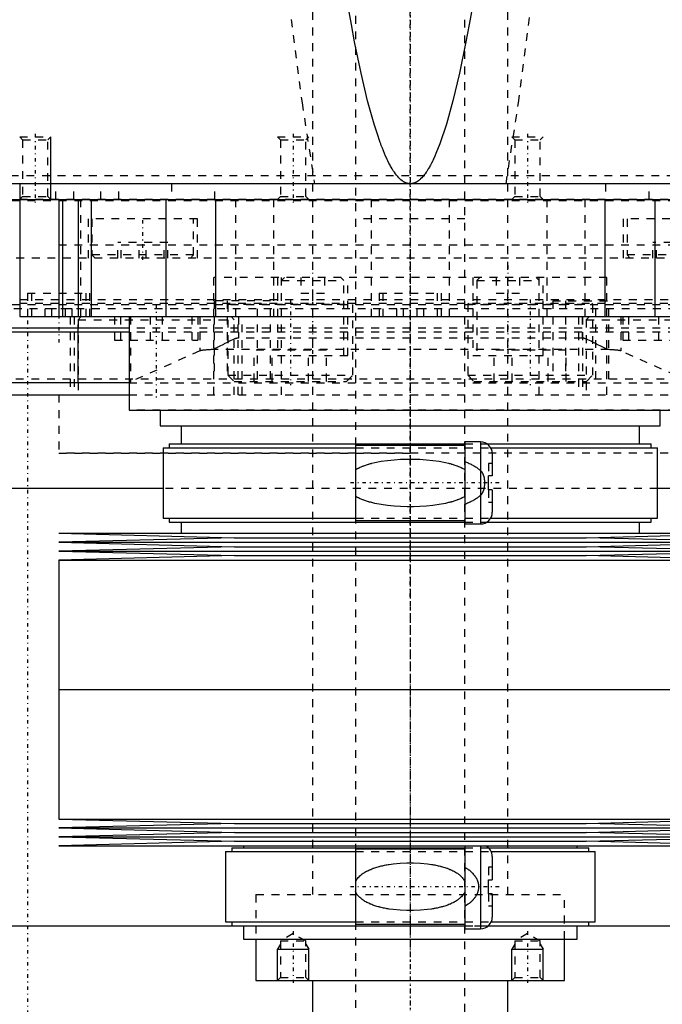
# Model space of a CAD drawing. Extents: x -120 to 120, y -136 to 719.
# Tile 3 of 13: x -50 to 32, y -71 to 56. Entities that reach past the tile are written whole.
import ezdxf

# ---------------------------------------------------------------- set-up
doc = ezdxf.new("R2010")
doc.units = 0
doc.linetypes.add('CENTER', pattern=[1.5, 0.45, -0.5, 0.05, -0.5])
doc.linetypes.add('DASHED', pattern=[2, 1, -1])
for name, color, linetype in [('AM_0', 7, 'CONTINUOUS'), ('AM_10', 7, 'CONTINUOUS'), ('AM_3', 7, 'DASHED'), ('AM_7', 7, 'CENTER')]:
    doc.layers.add(name, color=color, linetype=linetype)

msp = doc.modelspace()

# ---------------------------------------------------------------- linework, layer by layer
at = {"layer": 'AM_0', "color": 7, "linetype": 'CONTINUOUS'}
for p, q in [((79, 34.5), (-79, 34.5)), ((-50, 34.5), (-50, 17.5)), ((-78.5, 32.5), (78.5, 32.5)), ((-45, 32.5), (-45, 17.5)), ((-44.5, 32.5), (-44.5, 17.5)), ((-42.5, 32.5), (-42.5, 17.5)), ((-40.83, 32.5), (-40.83, 17.5)), ((-31.31, 32.5), (-31.31, 17.5)), ((-24.92, 32.5), (-24.92, 17.5)), ((24.92, 32.5), (24.92, 17.5)), ((31.31, 32.5), (31.31, 17.5)), ((-50, 17.5), (50, 17.5)), ((-36, 17.5), (-36, 5.5)), ((-36, 16), (-60, 16)), ((-36, 15.5), (-60, 15.5)), ((-42.5, 9), (-42.5, 15.5)), ((-36, 9), (-52.5, 9)), ((-68.3, 7.5), (-36, 7.5)), ((-36, 5.5), (36, 5.5)), ((-32, 5.5), (-32, 3.5)), ((32, 3.5), (32, 5.5)), ((-32, 3.5), (32, 3.5)), ((-29.35, 3.5), (-29.35, 1.2)), ((29.35, 1.2), (29.35, 3.5)), ((9, 1.45), (7, 1.45)), ((7, 1.45), (7, -9.05)), ((9, 1.45), (9, -9.05)), ((-31.65, 0.7), (-31.65, -8.3)), ((-31.65, 0.7), (-7, 0.7)), ((-30.85, 1.2), (-30.85, 0.7)), ((-30.85, 1.2), (7, 1.2)), ((7, 1), (-7, 1)), ((-7, 1), (-7, -8.6)), ((9.83, 1.2), (30.85, 1.2)), ((10.3, 0.7), (31.65, 0.7)), ((30.85, 0.7), (30.85, 1.2)), ((31.65, -8.3), (31.65, 0.7)), ((10.5, -0.05), (10.5, -2.9)), ((10, -4.7), (10, -2.9)), ((10.5, -2.9), (10, -2.9)), ((-31.65, -4.5), (-65.59, -4.5)), ((10.5, -4.7), (10, -4.7)), ((10.5, -4.7), (10.5, -7.55)), ((65.59, -4.5), (31.65, -4.5)), ((-31.65, -8.3), (-7, -8.3)), ((-30.85, -8.3), (-30.85, -8.8)), ((-30.85, -8.8), (7, -8.8)), ((-29.35, -8.8), (-29.35, -10.25)), ((-7, -8.6), (7, -8.6)), ((9.83, -8.8), (30.85, -8.8)), ((10.3, -8.3), (31.65, -8.3)), ((29.35, -10.25), (29.35, -8.8)), ((30.85, -8.8), (30.85, -8.3)), ((7, -9.05), (9, -9.05)), ((-45, -10.25), (-22.5, -10.82)), ((-45, -10.25), (45, -10.25)), ((-22.5, -10.82), (-45, -11.39)), ((-22.5, -10.82), (22.5, -10.82)), ((22.5, -10.82), (45, -10.25)), ((45, -11.39), (22.5, -10.82)), ((-45, -11.39), (-22.5, -11.96)), ((-45, -11.39), (45, -11.39)), ((-22.5, -11.96), (-45, -12.53)), ((-45, -12.53), (-22.5, -13.1)), ((-45, -12.53), (45, -12.53)), ((-22.5, -11.96), (22.5, -11.96)), ((22.5, -11.96), (45, -11.39)), ((45, -12.53), (22.5, -11.96)), ((22.5, -13.1), (45, -12.53)), ((-22.5, -13.1), (-45, -13.67)), ((-45, -13.67), (-45, -30.25)), ((-45, -13.67), (45, -13.67)), ((-22.5, -13.1), (22.5, -13.1)), ((45, -13.67), (22.5, -13.1)), ((-45, -30.25), (45, -30.25)), ((-45, -30.25), (-45, -46.83)), ((-45, -30.25), (0, -30.25)), ((-45, -46.83), (-22.5, -47.4)), ((-45, -46.83), (45, -46.83)), ((-22.5, -47.4), (-45, -47.97)), ((-22.5, -47.4), (22.5, -47.4)), ((22.5, -47.4), (45, -46.83)), ((45, -47.97), (22.5, -47.4)), ((-45, -47.97), (-22.5, -48.54)), ((-45, -47.97), (45, -47.97)), ((-22.5, -48.54), (-45, -49.11)), ((-45, -49.11), (-22.5, -49.68)), ((-45, -49.11), (45, -49.11)), ((-22.5, -48.54), (22.5, -48.54)), ((22.5, -48.54), (45, -47.97)), ((45, -49.11), (22.5, -48.54)), ((22.5, -49.68), (45, -49.11)), ((-22.5, -49.68), (-45, -50.25)), ((-45, -50.25), (45, -50.25)), ((-22.5, -49.68), (22.5, -49.68)), ((-21.35, -50.25), (-21.35, -50.5)), ((7, -50.25), (7, -60.88)), ((9, -50.25), (9, -60.88)), ((21.35, -50.5), (21.35, -50.25)), ((45, -50.25), (22.5, -49.68)), ((-23.65, -51), (-23.65, -60)), ((-23.65, -51), (-7, -51)), ((-22.85, -50.5), (-22.85, -51)), ((-22.85, -50.5), (7, -50.5)), ((7, -50.7), (-7, -50.7)), ((-7, -50.7), (-7, -60.3)), ((9.99, -50.5), (22.85, -50.5)), ((10.36, -51), (23.65, -51)), ((10.5, -51.62), (10.5, -54.6)), ((22.85, -51), (22.85, -50.5)), ((23.65, -60), (23.65, -51)), ((10, -56.4), (10, -54.6)), ((10, -54.6), (10.5, -54.6)), ((10.5, -56.4), (10, -56.4)), ((10.5, -56.4), (10.5, -59.38)), ((-62.39, -60.5), (-9.77, -60.5)), ((-23.65, -60), (-7, -60)), ((-22.85, -60), (-22.85, -60.5)), ((-22.85, -60.5), (7.01, -60.5)), ((-21.35, -60.5), (-21.35, -62.2)), ((-7, -60.3), (7, -60.3)), ((9.99, -60.5), (22.85, -60.5)), ((10.36, -60), (23.65, -60)), ((21.35, -62.2), (21.35, -60.5)), ((22.85, -60.5), (22.85, -60)), ((22.85, -60.5), (62.39, -60.5)), ((7, -60.88), (9, -60.88)), ((-21.35, -62.2), (21.35, -62.2)), ((-19.75, -62.2), (-19.75, -67.5)), ((19.75, -67.5), (19.75, -62.2)), ((-19.75, -67.5), (19.75, -67.5)), ((-12.5, -67.5), (-12.5, -80.5)), ((12.5, -97.5), (12.5, -67.5))]:
    msp.add_line(p, q, dxfattribs=at)
for points in [[(0, 34.5, 0), (-0.01, 34.5, 0), (-0.04, 34.5, 0), (-0.06, 34.5, 0), (-0.07, 34.5, 0), (-0.08, 34.5, 0), (-0.11, 34.5, 0), (-0.13, 34.51, 0), (-0.15, 34.51, 0), (-0.18, 34.51, 0), (-0.2, 34.51, 0), (-0.21, 34.52, 0), (-0.22, 34.52, 0), (-0.25, 34.52, 0), (-0.27, 34.53, 0), (-0.29, 34.53, 0), (-0.32, 34.54, 0), (-0.34, 34.54, 0), (-0.35, 34.54, 0), (-0.36, 34.55, 0), (-0.39, 34.55, 0), (-0.41, 34.56, 0), (-0.42, 34.56, 0), (-0.43, 34.57, 0), (-0.46, 34.57, 0), (-0.48, 34.58, 0), (-0.49, 34.59, 0), (-0.5, 34.59, 0), (-0.53, 34.6, 0), (-0.55, 34.61, 0), (-0.57, 34.62, 0), (-0.6, 34.63, 0), (-0.62, 34.64, 0), (-0.63, 34.64, 0), (-0.64, 34.65, 0), (-0.67, 34.66, 0), (-0.69, 34.67, 0), (-0.71, 34.68, 0), (-0.74, 34.69, 0), (-0.76, 34.71, 0), (-0.77, 34.71, 0), (-0.78, 34.72, 0), (-0.81, 34.73, 0), (-0.83, 34.74, 0), (-0.85, 34.76, 0), (-0.88, 34.77, 0), (-0.9, 34.79, 0), (-0.91, 34.8, 0), (-0.92, 34.8, 0), (-0.95, 34.82, 0), (-0.97, 34.83, 0), (-1.05, 34.89, 0), (-1.19, 35.01, 0), (-1.26, 35.07, 0), (-1.33, 35.13, 0), (-1.47, 35.27, 0), (-1.61, 35.43, 0), (-1.75, 35.59, 0), (-1.89, 35.78, 0), (-2.03, 35.97, 0), (-2.1, 36.07, 0), (-2.17, 36.18, 0), (-2.31, 36.41, 0), (-2.45, 36.64, 0), (-2.52, 36.77, 0), (-2.59, 36.89, 0), (-2.73, 37.16, 0), (-2.87, 37.44, 0), (-2.94, 37.59, 0), (-3.01, 37.73, 0), (-3.15, 38.04, 0), (-3.29, 38.36, 0), (-3.43, 38.7, 0), (-3.57, 39.05, 0), (-3.71, 39.41, 0), (-3.78, 39.6, 0), (-3.85, 39.79, 0), (-3.99, 40.18, 0), (-4.13, 40.59, 0), (-4.62, 42.12, 0), (-5.46, 45.14, 0), (-6.29, 48.66, 0), (-7.13, 52.68, 0), (-7.54, 54.88, 0), (-7.96, 57.2, 0)], [(7.96, 57.2, 0), (7.54, 54.88, 0), (7.13, 52.68, 0), (6.29, 48.66, 0), (5.46, 45.14, 0), (4.62, 42.12, 0), (3.78, 39.6, 0), (3.29, 38.36, 0), (3.15, 38.04, 0), (3.01, 37.73, 0), (2.94, 37.59, 0), (2.87, 37.44, 0), (2.73, 37.16, 0), (2.59, 36.89, 0), (2.52, 36.77, 0), (2.45, 36.64, 0), (2.31, 36.41, 0), (2.17, 36.18, 0), (2.1, 36.07, 0), (2.03, 35.97, 0), (1.89, 35.78, 0), (1.75, 35.59, 0), (1.61, 35.43, 0), (1.47, 35.27, 0), (1.33, 35.13, 0), (1.26, 35.07, 0), (1.19, 35.01, 0), (1.05, 34.89, 0), (0.91, 34.8, 0), (0.83, 34.74, 0), (0.81, 34.73, 0), (0.78, 34.72, 0), (0.77, 34.71, 0), (0.76, 34.71, 0), (0.74, 34.69, 0), (0.71, 34.68, 0), (0.69, 34.67, 0), (0.67, 34.66, 0), (0.64, 34.65, 0), (0.63, 34.64, 0), (0.62, 34.64, 0), (0.6, 34.63, 0), (0.57, 34.62, 0), (0.55, 34.61, 0), (0.53, 34.6, 0), (0.5, 34.59, 0), (0.49, 34.59, 0), (0.48, 34.58, 0), (0.46, 34.57, 0), (0.43, 34.57, 0), (0.42, 34.56, 0), (0.41, 34.56, 0), (0.39, 34.55, 0), (0.36, 34.55, 0), (0.35, 34.54, 0), (0.34, 34.54, 0), (0.32, 34.54, 0), (0.29, 34.53, 0), (0.27, 34.53, 0), (0.25, 34.52, 0), (0.22, 34.52, 0), (0.21, 34.52, 0), (0.2, 34.51, 0), (0.18, 34.51, 0), (0.15, 34.51, 0), (0.13, 34.51, 0), (0.11, 34.5, 0), (0.08, 34.5, 0), (0.07, 34.5, 0), (0.06, 34.5, 0), (0.04, 34.5, 0), (0.01, 34.5, 0), (0, 34.5, 0)]]:
    msp.add_polyline3d(points, dxfattribs=at)
for centre, start, end in [((9, -0.05), 0, 90), ((9, -7.55), 270, 0), ((9, -51.62), 0, 66.4435), ((9, -59.38), 270, 0)]:
    msp.add_arc(centre, 1.5, start, end, dxfattribs=at)
at = {"layer": 'AM_10', "color": 7, "linetype": 'CONTINUOUS'}
for p, q in [((-46, 32.5), (-46, 40.5)), ((-16.62, -62.84), (-17, -63.5)), ((-13.38, -62.84), (-13, -63.5)), ((13.38, -62.84), (13, -63.5)), ((16.62, -62.84), (17, -63.5)), ((-17, -67.5), (-17, -63.5)), ((-17, -63.5), (-13, -63.5)), ((-13, -67.5), (-13, -63.5)), ((13, -67.5), (13, -63.5)), ((13, -63.5), (17, -63.5)), ((17, -67.5), (17, -63.5))]:
    msp.add_line(p, q, dxfattribs=at)
at = {"layer": 'AM_3', "color": 6, "linetype": 'DASHED'}
for p, q in [((-7, 680), (-7, -97.5)), ((7, -97.5), (7, 680)), ((-12.5, 664.5), (-12.5, -56.5)), ((12.5, -56.5), (12.5, 664.5)), ((-50, 40.5), (-49.62, 40.12)), ((-50, 40.5), (-46, 40.5)), ((-46.38, 40.12), (-46, 40.5)), ((-17, 40.5), (-16.62, 40.12)), ((-17, 40.5), (-13, 40.5)), ((-13.38, 40.12), (-13, 40.5)), ((13, 40.5), (13.38, 40.12)), ((13, 40.5), (17, 40.5)), ((16.62, 40.12), (17, 40.5)), ((-49.62, 40.12), (-49.62, 32.88)), ((-49.62, 40.12), (-46.38, 40.12)), ((-46.38, 32.88), (-46.38, 40.12)), ((-16.62, 40.12), (-16.62, 32.88)), ((-16.62, 40.12), (-13.38, 40.12)), ((-13.38, 32.88), (-13.38, 40.12)), ((13.38, 40.12), (13.38, 32.88)), ((13.38, 40.12), (16.62, 40.12)), ((16.62, 32.88), (16.62, 40.12)), ((77.86, 35.5), (-77.86, 35.5)), ((-45.38, 32.5), (-45.38, 34.5)), ((-43.08, 32.5), (-43.08, 34.5)), ((-39.62, 32.5), (-39.62, 34.5)), ((-37.31, 32.5), (-37.31, 34.5)), ((-30.58, 34.5), (-30.58, 32.5)), ((-25, 32.5), (-25, 34.5)), ((25, 34.5), (25, 32.5)), ((30.58, 32.5), (30.58, 34.5)), ((-49.62, 32.88), (-50, 32.5)), ((-49.62, 32.88), (-46.38, 32.88)), ((-46, 32.5), (-46.38, 32.88)), ((-16.62, 32.88), (-17, 32.5)), ((-16.62, 32.88), (-13.38, 32.88)), ((-13, 32.5), (-13.38, 32.88)), ((13.38, 32.88), (13, 32.5)), ((13.38, 32.88), (16.62, 32.88)), ((17, 32.5), (16.62, 32.88)), ((77, 32.5), (-60.01, 32.5)), ((60, 32.3), (-60, 32.3)), ((-42.23, 32.5), (-42.23, 17.5)), ((-22.36, 32.5), (-22.36, 17.5)), ((-17.5, 32.5), (-17.5, 17.5)), ((-5, 32.5), (-5, 17.5)), ((5, 32.5), (5, 17.5)), ((17.5, 32.5), (17.5, 17.5)), ((22.36, 32.5), (22.36, 17.5)), ((-41.25, 30), (-41.25, 25)), ((-27.25, 30), (-41.25, 30)), ((-40.75, 30), (-40.75, 25.4)), ((-27.75, 25.4), (-27.75, 30)), ((-27.25, 25), (-27.25, 30)), ((7, 30), (-7, 30)), ((27.25, 30), (27.25, 25)), ((41.25, 30), (27.25, 30)), ((27.75, 30), (27.75, 25.4)), ((-45, 26.7), (45, 26.7)), ((-45, 26.7), (0, 26.7)), ((-37.45, 25), (-37.45, 27)), ((-31.05, 27), (-37.45, 27)), ((-37, 25), (-37, 27)), ((-34.7, 25), (-34.7, 27)), ((-33.8, 25), (-33.8, 27)), ((-31.5, 25), (-31.5, 27)), ((-31.05, 25), (-31.05, 27)), ((37.45, 27), (31.05, 27)), ((31.05, 25), (31.05, 27)), ((31.5, 25), (31.5, 27)), ((-40.75, 25.4), (-40.35, 25)), ((-27.75, 25.4), (-40.75, 25.4)), ((-28.15, 25), (-27.75, 25.4)), ((27.75, 25.4), (28.15, 25)), ((40.75, 25.4), (27.75, 25.4)), ((78.56, 25), (-78.56, 25)), ((-25.16, 7.5), (-25.16, 22.5)), ((25.16, 22.5), (-25.16, 22.5)), ((-17, 22.5), (-17, 12.5)), ((-16.1, 22.5), (-16.5, 22.1)), ((-16.5, 7.5), (-16.5, 22.5)), ((-16.5, 22.1), (-8.5, 22.1)), ((-14, 22.5), (-14, 20.5)), ((-11, 22.5), (-11, 20.5)), ((-8.5, 22.1), (-8.9, 22.5)), ((-8.5, 12.5), (-8.5, 22.1)), ((-8, 12.5), (-8, 22.5)), ((8, 22.5), (8, 12.5)), ((8.9, 22.5), (8.5, 22.1)), ((8.5, 22.1), (8.5, 12.5)), ((8.5, 22.1), (16.5, 22.1)), ((11, 22.5), (11, 20.5)), ((14, 22.5), (14, 20.5)), ((16.5, 22.1), (16.1, 22.5)), ((16.5, 7.5), (16.5, 22.5)), ((17, 12.5), (17, 22.5)), ((25.16, 7.5), (25.16, 22.5)), ((-49, 20.5), (-49, 17.5)), ((-49, 20.5), (-41, 20.5)), ((-48.5, 20.5), (-48.5, 17.5)), ((-41.5, 17.5), (-41.5, 20.5)), ((-41, 17.5), (-41, 20.5)), ((-14, 20.5), (-11, 20.5)), ((-4, 20.5), (-4, 17.5)), ((-4, 20.5), (4, 20.5)), ((-3.5, 20.5), (-3.5, 17.5)), ((3.5, 17.5), (3.5, 20.5)), ((4, 17.5), (4, 20.5)), ((11, 20.5), (14, 20.5)), ((-60.04, 19.2), (60.04, 19.2)), ((60.01, 19), (-60.01, 19)), ((-60, 19.7), (60, 19.7)), ((-25.09, 19.5), (-25.09, 9.5)), ((-17.89, 19.5), (-25.09, 19.5)), ((-23.43, 19.5), (-23.43, 9.5)), ((-23.25, 19.2), (-23.35, 19.1)), ((-23.35, 19.1), (-23.35, 10)), ((-23.35, 19.1), (-7.35, 19.1)), ((-19.55, 9.5), (-19.55, 19.5)), ((-17.89, 9.5), (-17.89, 19.5)), ((-7.35, 19.1), (-7.45, 19.2)), ((-7.35, 10), (-7.35, 19.1)), ((7.45, 19.2), (7.35, 19.1)), ((7.35, 19.1), (7.35, 10)), ((7.35, 19.1), (23.35, 19.1)), ((18.23, 19.5), (18.23, 9.5)), ((18.23, 19.5), (25.44, 19.5)), ((19.89, 19.5), (19.89, 9.5)), ((23.35, 19.1), (23.25, 19.2)), ((23.35, 10), (23.35, 19.1)), ((23.77, 9.5), (23.77, 19.5)), ((25.44, 9.5), (25.44, 19.5)), ((-1.73, 18.5), (-60.07, 18.5)), ((-43.27, 18.5), (-46.73, 18.5)), ((-46.73, 17.5), (-46.73, 18.5)), ((-45.87, 17.5), (-45.87, 18.5)), ((-44.13, 17.5), (-44.13, 18.5)), ((-43.27, 17.5), (-43.27, 18.5)), ((1.73, 18.5), (-1.73, 18.5)), ((-1.73, 17.5), (-1.73, 18.5)), ((-0.87, 17.5), (-0.87, 18.5)), ((0.87, 17.5), (0.87, 18.5)), ((60.07, 18.5), (0.87, 18.5)), ((1.73, 17.5), (1.73, 18.5)), ((-43.53, 17.5), (-43.53, 7.5)), ((-43.03, 17.5), (-43.03, 7.5)), ((-42.13, 17.5), (-42.53, 17.1)), ((-42.53, 17.1), (-42.53, 7.5)), ((-42.53, 17.1), (-22.53, 17.1)), ((-42.5, 15.5), (-42.5, 17.5)), ((-37.86, 17.5), (-37.86, 14.5)), ((-37.11, 17.5), (-37.11, 14.5)), ((-35.82, 17.5), (-35.82, 9.14)), ((-33.28, 17.5), (-33.28, 14.5)), ((-31.77, 17.5), (-31.77, 14.5)), ((-27.95, 17.5), (-27.95, 14.5)), ((-27.19, 17.5), (-27.19, 14.5)), ((-26.96, 17.5), (-26.96, 13.1)), ((-22.53, 17.1), (-22.93, 17.5)), ((-22.53, 7.5), (-22.53, 17.1)), ((-22.03, 7.5), (-22.03, 17.5)), ((-22, 17.5), (-22, 14.74)), ((-21.53, 7.5), (-21.53, 17.5)), ((21.53, 17.5), (21.53, 7.5)), ((22, 17.5), (22, 14.74)), ((22.03, 17.5), (22.03, 7.5)), ((22.93, 17.5), (22.53, 17.1)), ((22.53, 17.1), (22.53, 7.5)), ((22.53, 17.1), (42.53, 17.1)), ((26.96, 17.5), (26.96, 13.1)), ((27.19, 17.5), (27.19, 14.5)), ((27.95, 17.5), (27.95, 14.5)), ((31.77, 17.5), (31.77, 14.5)), ((36, 16), (-36, 16)), ((36, 15.5), (-36, 15.5)), ((-37.86, 14.5), (-27.19, 14.5)), ((22, 14.74), (-22, 14.74)), ((27.19, 14.5), (37.86, 14.5)), ((-26.96, 13.1), (-35.82, 9.14)), ((25.41, 13.27), (-25.41, 13.27)), ((-19.97, 9.2), (-19.97, 13.2)), ((-10.73, 13.2), (-19.97, 13.2)), ((-17.66, 9.2), (-17.66, 13.2)), ((-13.04, 9.2), (-13.04, 13.2)), ((-10.73, 9.2), (-10.73, 13.2)), ((10.73, 9.2), (10.73, 13.2)), ((19.97, 13.2), (10.73, 13.2)), ((13.04, 9.2), (13.04, 13.2)), ((17.66, 9.2), (17.66, 13.2)), ((19.97, 9.2), (19.97, 13.2)), ((35.82, 9.14), (26.96, 13.1)), ((-17, 12.5), (-8, 12.5)), ((8, 12.5), (17, 12.5)), ((52.5, 9.5), (-52.5, 9.5)), ((-36, 9), (36, 9)), ((-23.35, 10), (-22.55, 9.2)), ((-23.35, 10), (-7.35, 10)), ((-22.55, 9.2), (-8.15, 9.2)), ((-8.15, 9.2), (-7.35, 10)), ((7.35, 10), (8.15, 9.2)), ((7.35, 10), (23.35, 10)), ((8.15, 9.2), (22.55, 9.2)), ((22.55, 9.2), (23.35, 10)), ((-45, 7.5), (-45, 0)), ((-45, 7.5), (-45, 0)), ((-36, 7.5), (36, 7.5)), ((36, 5.52), (-36, 5.52)), ((-45, 0), (0, 0)), ((45, 0), (-45, 0)), ((-7, 0.7), (10.3, 0.7)), ((7, 1.2), (9.83, 1.2)), ((10, -1.3), (10, -2.9)), ((10.5, -1.3), (10, -1.3)), ((31.65, -4.5), (-31.65, -4.5)), ((10, -4.7), (10, -6.3)), ((10.5, -6.3), (10, -6.3)), ((-7, -8.3), (10.3, -8.3)), ((7, -8.8), (9.83, -8.8)), ((-7, -51), (10.36, -51)), ((7, -50.5), (9.99, -50.5)), ((10, -53), (10, -54.6)), ((10.5, -53), (10, -53)), ((-19.75, -56.5), (19.75, -56.5)), ((-19.75, -56.5), (-19.75, -62.2)), ((-19.75, -56.5), (0, -56.5)), ((10, -56.4), (10, -58)), ((19.75, -62.2), (19.75, -56.5)), ((10.5, -58), (10, -58)), ((-9.77, -60.5), (22.85, -60.5)), ((-7, -60), (10.36, -60)), ((7.01, -60.5), (9.99, -60.5)), ((-15, -61.5), (-16.62, -62.44)), ((-13.38, -62.44), (-15, -61.5)), ((15, -61.5), (13.38, -62.44)), ((16.62, -62.44), (15, -61.5)), ((-16.62, -62.44), (-16.62, -67.12)), ((-16.62, -62.44), (-13.38, -62.44)), ((-13.38, -67.12), (-13.38, -62.44)), ((13.38, -62.44), (13.38, -67.12)), ((13.38, -62.44), (16.62, -62.44)), ((16.62, -67.12), (16.62, -62.44)), ((-16.62, -67.12), (-17, -67.5)), ((-16.62, -67.12), (-13.38, -67.12)), ((-13, -67.5), (-13.38, -67.12)), ((13.38, -67.12), (13, -67.5)), ((13.38, -67.12), (16.62, -67.12)), ((17, -67.5), (16.62, -67.12))]:
    msp.add_line(p, q, dxfattribs=at)
for points in [[(-21.74, 115.63, 0), (-20.18, 98.98, 0), (-17.03, 69.41, 0), (-13.86, 44.87, 0), (-12.26, 34.5, 0)], [(12.26, 34.5, 0), (13.86, 44.87, 0), (17.03, 69.41, 0), (20.18, 98.98, 0), (21.74, 115.63, 0)], [(-22, 14.74, 0), (-22.02, 14.74, 0), (-22.06, 14.73, 0), (-22.1, 14.73, 0), (-22.12, 14.73, 0), (-22.14, 14.73, 0), (-22.18, 14.72, 0), (-22.21, 14.72, 0), (-22.25, 14.71, 0), (-22.29, 14.7, 0), (-22.32, 14.69, 0), (-22.34, 14.69, 0), (-22.36, 14.68, 0), (-22.39, 14.67, 0), (-22.43, 14.66, 0), (-22.46, 14.65, 0), (-22.5, 14.64, 0), (-22.53, 14.62, 0), (-22.55, 14.62, 0), (-22.57, 14.61, 0), (-22.6, 14.6, 0), (-22.64, 14.58, 0), (-22.65, 14.58, 0), (-22.75, 14.53, 0), (-22.95, 14.44, 0), (-23.15, 14.34, 0), (-23.34, 14.24, 0), (-23.53, 14.14, 0), (-23.72, 14.04, 0), (-23.82, 13.99, 0), (-23.91, 13.94, 0), (-24.1, 13.84, 0), (-24.29, 13.75, 0), (-24.47, 13.66, 0), (-24.65, 13.57, 0), (-24.82, 13.49, 0), (-24.91, 13.46, 0), (-25, 13.42, 0), (-25.16, 13.36, 0), (-25.33, 13.3, 0), (-25.41, 13.27, 0)], [(25.41, 13.27, 0), (25.33, 13.3, 0), (25.16, 13.36, 0), (25, 13.42, 0), (24.91, 13.46, 0), (24.82, 13.49, 0), (24.65, 13.57, 0), (24.47, 13.66, 0), (24.29, 13.75, 0), (24.1, 13.84, 0), (23.91, 13.94, 0), (23.82, 13.99, 0), (23.72, 14.04, 0), (23.53, 14.14, 0), (23.34, 14.24, 0), (23.15, 14.34, 0), (22.95, 14.44, 0), (22.75, 14.53, 0), (22.65, 14.58, 0), (22.64, 14.58, 0), (22.6, 14.6, 0), (22.57, 14.61, 0), (22.55, 14.62, 0), (22.53, 14.62, 0), (22.5, 14.64, 0), (22.46, 14.65, 0), (22.43, 14.66, 0), (22.39, 14.67, 0), (22.36, 14.68, 0), (22.34, 14.69, 0), (22.32, 14.69, 0), (22.29, 14.7, 0), (22.25, 14.71, 0), (22.21, 14.72, 0), (22.18, 14.72, 0), (22.14, 14.73, 0), (22.12, 14.73, 0), (22.1, 14.73, 0), (22.06, 14.73, 0), (22.02, 14.74, 0), (22, 14.74, 0)], [(-25.41, 13.27, 0), (-25.48, 13.27, 0), (-25.61, 13.26, 0), (-25.74, 13.25, 0), (-25.81, 13.25, 0), (-25.87, 13.25, 0), (-25.99, 13.24, 0), (-26.1, 13.23, 0), (-26.2, 13.22, 0), (-26.3, 13.21, 0), (-26.4, 13.2, 0), (-26.44, 13.19, 0), (-26.49, 13.19, 0), (-26.57, 13.18, 0), (-26.64, 13.17, 0), (-26.71, 13.16, 0), (-26.77, 13.15, 0), (-26.82, 13.14, 0), (-26.85, 13.13, 0), (-26.87, 13.12, 0), (-26.91, 13.11, 0), (-26.94, 13.1, 0), (-26.96, 13.1, 0)], [(26.96, 13.1, 0), (26.94, 13.1, 0), (26.91, 13.11, 0), (26.87, 13.12, 0), (26.85, 13.13, 0), (26.82, 13.14, 0), (26.77, 13.15, 0), (26.71, 13.16, 0), (26.64, 13.17, 0), (26.57, 13.18, 0), (26.49, 13.19, 0), (26.44, 13.19, 0), (26.4, 13.2, 0), (26.3, 13.21, 0), (26.2, 13.22, 0), (26.1, 13.23, 0), (25.99, 13.24, 0), (25.87, 13.25, 0), (25.81, 13.25, 0), (25.74, 13.25, 0), (25.61, 13.26, 0), (25.48, 13.27, 0), (25.41, 13.27, 0)], [(-35.82, 9.14, 0), (-35.88, 9.12, 0), (-35.96, 9.06, 0), (-36, 9.01, 0), (-36, 8.99, 0)], [(-7, -2.09, 0), (-6.95, -2.06, 0), (-6.84, -2, 0), (-6.74, -1.94, 0), (-6.68, -1.91, 0), (-6.63, -1.89, 0), (-6.52, -1.83, 0), (-6.41, -1.78, 0), (-6.3, -1.73, 0), (-6.18, -1.69, 0), (-6.07, -1.64, 0), (-6.01, -1.62, 0), (-5.95, -1.6, 0), (-5.83, -1.55, 0), (-5.71, -1.51, 0), (-5.59, -1.47, 0), (-5.47, -1.43, 0), (-5.35, -1.4, 0), (-5.29, -1.38, 0), (-5.23, -1.36, 0), (-5.1, -1.33, 0), (-4.97, -1.29, 0), (-4.91, -1.28, 0), (-4.52, -1.18, 0), (-3.72, -1.03, 0), (-2.9, -0.91, 0), (-2.07, -0.83, 0), (-1.24, -0.77, 0), (-0.41, -0.75, 0), (0, -0.74, 0), (0.41, -0.75, 0), (1.24, -0.77, 0), (2.07, -0.83, 0), (2.9, -0.91, 0), (3.72, -1.03, 0), (4.52, -1.18, 0), (4.91, -1.28, 0), (4.97, -1.29, 0), (5.1, -1.33, 0), (5.23, -1.36, 0), (5.29, -1.38, 0), (5.35, -1.4, 0), (5.47, -1.43, 0), (5.59, -1.47, 0), (5.71, -1.51, 0), (5.83, -1.55, 0), (5.95, -1.6, 0), (6.01, -1.62, 0), (6.07, -1.64, 0), (6.18, -1.69, 0), (6.3, -1.73, 0), (6.41, -1.78, 0), (6.52, -1.83, 0), (6.63, -1.89, 0), (6.68, -1.91, 0), (6.74, -1.94, 0), (6.84, -2, 0), (6.95, -2.06, 0), (7, -2.09, 0)], [(7, -1.07, 0), (7.06, -1.09, 0), (7.18, -1.14, 0), (7.31, -1.19, 0), (7.37, -1.21, 0), (7.43, -1.24, 0), (7.55, -1.29, 0), (7.67, -1.35, 0), (7.78, -1.41, 0), (7.9, -1.46, 0), (8.02, -1.53, 0), (8.07, -1.56, 0), (8.13, -1.59, 0), (8.24, -1.65, 0), (8.35, -1.72, 0), (8.46, -1.79, 0), (8.56, -1.86, 0), (8.66, -1.94, 0), (8.71, -1.98, 0), (8.76, -2.02, 0), (8.86, -2.1, 0), (8.95, -2.18, 0), (9, -2.22, 0)], [(9, -2.22, 0), (9.01, -2.23, 0), (9.02, -2.24, 0), (9.04, -2.26, 0), (9.05, -2.27, 0), (9.06, -2.28, 0), (9.07, -2.29, 0), (9.09, -2.31, 0), (9.1, -2.33, 0), (9.12, -2.35, 0), (9.13, -2.37, 0), (9.14, -2.38, 0), (9.15, -2.39, 0), (9.16, -2.41, 0), (9.18, -2.44, 0), (9.19, -2.46, 0), (9.2, -2.48, 0), (9.22, -2.51, 0), (9.22, -2.52, 0), (9.23, -2.53, 0), (9.24, -2.56, 0), (9.26, -2.58, 0), (9.26, -2.59, 0), (9.27, -2.61, 0), (9.28, -2.63, 0), (9.29, -2.66, 0), (9.3, -2.67, 0), (9.3, -2.69, 0), (9.32, -2.71, 0), (9.33, -2.74, 0), (9.34, -2.77, 0), (9.35, -2.8, 0), (9.36, -2.83, 0), (9.36, -2.84, 0), (9.37, -2.86, 0), (9.38, -2.89, 0), (9.39, -2.92, 0), (9.4, -2.95, 0), (9.41, -2.98, 0), (9.41, -3.02, 0), (9.42, -3.03, 0), (9.42, -3.05, 0), (9.43, -3.08, 0), (9.44, -3.11, 0), (9.44, -3.15, 0), (9.45, -3.18, 0), (9.46, -3.21, 0), (9.46, -3.23, 0), (9.46, -3.25, 0), (9.47, -3.28, 0), (9.47, -3.31, 0), (9.49, -3.43, 0), (9.5, -3.64, 0), (9.51, -3.74, 0), (9.51, -3.84, 0), (9.5, -4.04, 0), (9.48, -4.25, 0), (9.46, -4.37, 0), (9.45, -4.4, 0), (9.45, -4.43, 0), (9.44, -4.45, 0), (9.44, -4.47, 0), (9.43, -4.5, 0), (9.43, -4.53, 0), (9.42, -4.56, 0), (9.41, -4.6, 0), (9.4, -4.63, 0), (9.4, -4.65, 0), (9.39, -4.66, 0), (9.38, -4.7, 0), (9.37, -4.73, 0), (9.36, -4.76, 0), (9.35, -4.79, 0), (9.34, -4.83, 0), (9.33, -4.84, 0), (9.33, -4.86, 0), (9.31, -4.89, 0), (9.3, -4.92, 0), (9.3, -4.93, 0), (9.29, -4.95, 0), (9.27, -4.98, 0), (9.26, -5.01, 0), (9.25, -5.03, 0), (9.25, -5.04, 0), (9.23, -5.07, 0), (9.22, -5.1, 0), (9.2, -5.12, 0), (9.18, -5.15, 0), (9.17, -5.18, 0), (9.16, -5.19, 0), (9.15, -5.2, 0), (9.13, -5.23, 0), (9.12, -5.25, 0), (9.1, -5.27, 0), (9.08, -5.29, 0), (9.06, -5.31, 0), (9.05, -5.32, 0), (9.05, -5.33, 0), (9.03, -5.35, 0), (9.01, -5.37, 0), (9, -5.38, 0)], [(7, -5.51, 0), (6.95, -5.54, 0), (6.84, -5.6, 0), (6.74, -5.66, 0), (6.68, -5.69, 0), (6.63, -5.71, 0), (6.52, -5.77, 0), (6.41, -5.82, 0), (6.3, -5.87, 0), (6.18, -5.91, 0), (6.07, -5.96, 0), (6.01, -5.98, 0), (5.95, -6, 0), (5.83, -6.05, 0), (5.71, -6.09, 0), (5.59, -6.13, 0), (5.47, -6.17, 0), (5.35, -6.2, 0), (5.29, -6.22, 0), (5.23, -6.24, 0), (5.1, -6.27, 0), (4.97, -6.31, 0), (4.91, -6.32, 0), (4.52, -6.42, 0), (3.72, -6.57, 0), (2.9, -6.69, 0), (2.07, -6.77, 0), (1.24, -6.83, 0), (0.41, -6.85, 0), (0, -6.86, 0), (-0.41, -6.85, 0), (-1.24, -6.83, 0), (-2.07, -6.77, 0), (-2.9, -6.69, 0), (-3.72, -6.57, 0), (-4.52, -6.42, 0), (-4.91, -6.32, 0), (-4.97, -6.31, 0), (-5.1, -6.27, 0), (-5.23, -6.24, 0), (-5.29, -6.22, 0), (-5.35, -6.2, 0), (-5.47, -6.17, 0), (-5.59, -6.13, 0), (-5.71, -6.09, 0), (-5.83, -6.05, 0), (-5.95, -6, 0), (-6.01, -5.98, 0), (-6.07, -5.96, 0), (-6.18, -5.91, 0), (-6.3, -5.87, 0), (-6.41, -5.82, 0), (-6.52, -5.77, 0), (-6.63, -5.71, 0), (-6.68, -5.69, 0), (-6.74, -5.66, 0), (-6.84, -5.6, 0), (-6.95, -5.54, 0), (-7, -5.51, 0)], [(9, -5.38, 0), (8.95, -5.42, 0), (8.86, -5.5, 0), (8.76, -5.58, 0), (8.71, -5.62, 0), (8.66, -5.66, 0), (8.56, -5.74, 0), (8.46, -5.81, 0), (8.35, -5.88, 0), (8.24, -5.95, 0), (8.13, -6.01, 0), (8.07, -6.04, 0), (8.02, -6.07, 0), (7.9, -6.14, 0), (7.78, -6.19, 0), (7.67, -6.25, 0), (7.55, -6.31, 0), (7.43, -6.36, 0), (7.37, -6.39, 0), (7.31, -6.41, 0), (7.18, -6.46, 0), (7.06, -6.51, 0), (7, -6.53, 0)], [(-7, -54.88, 0), (-7, -54.87, 0), (-6.99, -54.85, 0), (-6.98, -54.82, 0), (-6.97, -54.81, 0), (-6.96, -54.8, 0), (-6.95, -54.78, 0), (-6.94, -54.76, 0), (-6.93, -54.73, 0), (-6.92, -54.71, 0), (-6.91, -54.69, 0), (-6.9, -54.68, 0), (-6.9, -54.67, 0), (-6.88, -54.65, 0), (-6.87, -54.63, 0), (-6.82, -54.55, 0), (-6.78, -54.49, 0), (-6.74, -54.43, 0), (-6.65, -54.32, 0), (-6.55, -54.22, 0), (-6.45, -54.12, 0), (-6.35, -54.03, 0), (-6.25, -53.94, 0), (-6.19, -53.9, 0), (-6.14, -53.86, 0), (-6.03, -53.78, 0), (-5.91, -53.7, 0), (-5.8, -53.63, 0), (-5.68, -53.56, 0), (-5.56, -53.5, 0), (-5.5, -53.47, 0), (-5.44, -53.44, 0), (-5.32, -53.38, 0), (-5.19, -53.32, 0), (-5.13, -53.29, 0), (-5.06, -53.27, 0), (-4.94, -53.21, 0), (-4.81, -53.16, 0), (-4.74, -53.14, 0), (-4.67, -53.12, 0), (-4.54, -53.07, 0), (-4.41, -53.03, 0), (-4.27, -52.99, 0), (-4.13, -52.95, 0), (-3.99, -52.91, 0), (-3.92, -52.89, 0), (-3.85, -52.87, 0), (-3.71, -52.84, 0), (-3.57, -52.8, 0), (-3.43, -52.77, 0), (-3.28, -52.74, 0), (-3.14, -52.71, 0), (-3.07, -52.7, 0), (-2.99, -52.69, 0), (-2.85, -52.66, 0), (-2.7, -52.64, 0), (-2.19, -52.57, 0), (-1.3, -52.49, 0), (-0.43, -52.45, 0), (0, -52.44, 0), (0.43, -52.45, 0), (1.3, -52.49, 0), (2.19, -52.57, 0), (2.7, -52.64, 0), (2.85, -52.66, 0), (2.99, -52.69, 0), (3.07, -52.7, 0), (3.14, -52.71, 0), (3.28, -52.74, 0), (3.43, -52.77, 0), (3.57, -52.8, 0), (3.71, -52.84, 0), (3.85, -52.87, 0), (3.92, -52.89, 0), (3.99, -52.91, 0), (4.13, -52.95, 0), (4.27, -52.99, 0), (4.41, -53.03, 0), (4.54, -53.07, 0), (4.67, -53.12, 0), (4.74, -53.14, 0), (4.81, -53.16, 0), (4.94, -53.21, 0), (5.06, -53.27, 0), (5.13, -53.29, 0), (5.19, -53.32, 0), (5.32, -53.38, 0), (5.44, -53.44, 0), (5.5, -53.47, 0), (5.56, -53.5, 0), (5.68, -53.56, 0), (5.8, -53.63, 0), (5.91, -53.7, 0), (6.03, -53.78, 0), (6.14, -53.86, 0), (6.19, -53.9, 0), (6.25, -53.94, 0), (6.35, -54.03, 0), (6.45, -54.12, 0), (6.55, -54.22, 0), (6.65, -54.32, 0), (6.74, -54.43, 0), (6.78, -54.49, 0), (6.82, -54.55, 0), (6.87, -54.63, 0), (6.88, -54.65, 0), (6.9, -54.67, 0), (6.9, -54.68, 0), (6.91, -54.69, 0), (6.92, -54.71, 0), (6.93, -54.73, 0), (6.94, -54.76, 0), (6.95, -54.78, 0), (6.96, -54.8, 0), (6.97, -54.81, 0), (6.98, -54.82, 0), (6.99, -54.85, 0), (7, -54.87, 0), (7, -54.88, 0)], [(7, -53, 0), (7.15, -53.1, 0), (7.33, -53.21, 0), (7.38, -53.25, 0), (7.42, -53.28, 0), (7.45, -53.3, 0), (7.47, -53.32, 0), (7.52, -53.35, 0), (7.57, -53.39, 0), (7.61, -53.43, 0), (7.66, -53.46, 0), (7.7, -53.5, 0), (7.72, -53.52, 0), (7.75, -53.54, 0), (7.79, -53.58, 0), (7.83, -53.62, 0), (7.85, -53.64, 0), (7.88, -53.66, 0), (7.92, -53.7, 0), (7.96, -53.74, 0), (7.98, -53.76, 0), (8, -53.78, 0), (8.04, -53.82, 0), (8.07, -53.87, 0), (8.11, -53.91, 0), (8.15, -53.95, 0), (8.18, -54, 0), (8.2, -54.02, 0), (8.22, -54.04, 0), (8.25, -54.09, 0), (8.28, -54.13, 0), (8.32, -54.18, 0), (8.35, -54.23, 0), (8.38, -54.28, 0), (8.39, -54.3, 0), (8.41, -54.33, 0), (8.44, -54.38, 0), (8.47, -54.43, 0), (8.5, -54.49, 0), (8.52, -54.54, 0), (8.55, -54.6, 0), (8.56, -54.62, 0), (8.57, -54.65, 0), (8.59, -54.71, 0), (8.61, -54.77, 0), (8.63, -54.82, 0), (8.65, -54.88, 0), (8.67, -54.94, 0), (8.68, -54.97, 0), (8.68, -55, 0), (8.7, -55.06, 0), (8.71, -55.12, 0), (8.72, -55.18, 0), (8.73, -55.24, 0), (8.73, -55.3, 0), (8.73, -55.33, 0), (8.74, -55.35, 0), (8.74, -55.41, 0), (8.74, -55.47, 0), (8.74, -55.5, 0), (8.74, -55.53, 0), (8.74, -55.59, 0), (8.74, -55.65, 0), (8.73, -55.67, 0), (8.73, -55.7, 0), (8.73, -55.76, 0), (8.72, -55.82, 0), (8.71, -55.88, 0), (8.7, -55.94, 0), (8.68, -56, 0), (8.68, -56.03, 0), (8.67, -56.06, 0), (8.65, -56.12, 0), (8.63, -56.18, 0), (8.61, -56.23, 0), (8.59, -56.29, 0), (8.57, -56.35, 0), (8.56, -56.38, 0), (8.55, -56.4, 0), (8.52, -56.46, 0), (8.5, -56.51, 0), (8.47, -56.57, 0), (8.44, -56.62, 0), (8.41, -56.67, 0), (8.39, -56.7, 0), (8.38, -56.72, 0), (8.35, -56.77, 0), (8.32, -56.82, 0), (8.28, -56.87, 0), (8.25, -56.91, 0), (8.22, -56.96, 0), (8.2, -56.98, 0), (8.18, -57, 0), (8.15, -57.05, 0), (8.11, -57.09, 0), (8.07, -57.13, 0), (8.04, -57.18, 0), (8, -57.22, 0), (7.98, -57.24, 0), (7.96, -57.26, 0), (7.92, -57.3, 0), (7.88, -57.34, 0), (7.85, -57.36, 0), (7.83, -57.38, 0), (7.79, -57.42, 0), (7.75, -57.46, 0), (7.72, -57.48, 0), (7.7, -57.5, 0), (7.66, -57.54, 0), (7.61, -57.57, 0), (7.57, -57.61, 0), (7.52, -57.65, 0), (7.47, -57.68, 0), (7.45, -57.7, 0), (7.42, -57.72, 0), (7.38, -57.75, 0), (7.33, -57.79, 0), (7.15, -57.9, 0), (7, -58, 0)], [(7, -56.12, 0), (7, -56.13, 0), (6.99, -56.15, 0), (6.98, -56.18, 0), (6.97, -56.19, 0), (6.96, -56.2, 0), (6.95, -56.22, 0), (6.94, -56.24, 0), (6.93, -56.27, 0), (6.92, -56.29, 0), (6.91, -56.31, 0), (6.9, -56.32, 0), (6.9, -56.33, 0), (6.88, -56.35, 0), (6.87, -56.37, 0), (6.82, -56.45, 0), (6.78, -56.51, 0), (6.74, -56.57, 0), (6.65, -56.68, 0), (6.55, -56.78, 0), (6.45, -56.88, 0), (6.35, -56.97, 0), (6.25, -57.06, 0), (6.19, -57.1, 0), (6.14, -57.14, 0), (6.03, -57.22, 0), (5.91, -57.3, 0), (5.8, -57.37, 0), (5.68, -57.44, 0), (5.56, -57.5, 0), (5.5, -57.53, 0), (5.44, -57.56, 0), (5.32, -57.62, 0), (5.19, -57.68, 0), (5.13, -57.71, 0), (5.06, -57.73, 0), (4.94, -57.79, 0), (4.81, -57.84, 0), (4.74, -57.86, 0), (4.67, -57.88, 0), (4.54, -57.93, 0), (4.41, -57.97, 0), (4.27, -58.01, 0), (4.13, -58.05, 0), (3.99, -58.09, 0), (3.92, -58.11, 0), (3.85, -58.13, 0), (3.71, -58.16, 0), (3.57, -58.2, 0), (3.43, -58.23, 0), (3.28, -58.26, 0), (3.14, -58.29, 0), (3.07, -58.3, 0), (2.99, -58.31, 0), (2.85, -58.34, 0), (2.7, -58.36, 0), (2.19, -58.43, 0), (1.3, -58.51, 0), (0.43, -58.55, 0), (0, -58.56, 0), (-0.43, -58.55, 0), (-1.3, -58.51, 0), (-2.19, -58.43, 0), (-2.7, -58.36, 0), (-2.85, -58.34, 0), (-2.99, -58.31, 0), (-3.07, -58.3, 0), (-3.14, -58.29, 0), (-3.28, -58.26, 0), (-3.43, -58.23, 0), (-3.57, -58.2, 0), (-3.71, -58.16, 0), (-3.85, -58.13, 0), (-3.92, -58.11, 0), (-3.99, -58.09, 0), (-4.13, -58.05, 0), (-4.27, -58.01, 0), (-4.41, -57.97, 0), (-4.54, -57.93, 0), (-4.67, -57.88, 0), (-4.74, -57.86, 0), (-4.81, -57.84, 0), (-4.94, -57.79, 0), (-5.06, -57.73, 0), (-5.13, -57.71, 0), (-5.19, -57.68, 0), (-5.32, -57.62, 0), (-5.44, -57.56, 0), (-5.5, -57.53, 0), (-5.56, -57.5, 0), (-5.68, -57.44, 0), (-5.8, -57.37, 0), (-5.91, -57.3, 0), (-6.03, -57.22, 0), (-6.14, -57.14, 0), (-6.19, -57.1, 0), (-6.25, -57.06, 0), (-6.35, -56.97, 0), (-6.45, -56.88, 0), (-6.55, -56.78, 0), (-6.65, -56.68, 0), (-6.74, -56.57, 0), (-6.78, -56.51, 0), (-6.82, -56.45, 0), (-6.87, -56.37, 0), (-6.88, -56.35, 0), (-6.9, -56.33, 0), (-6.9, -56.32, 0), (-6.91, -56.31, 0), (-6.92, -56.29, 0), (-6.93, -56.27, 0), (-6.94, -56.24, 0), (-6.95, -56.22, 0), (-6.96, -56.2, 0), (-6.97, -56.19, 0), (-6.98, -56.18, 0), (-6.99, -56.15, 0), (-7, -56.13, 0), (-7, -56.12, 0)]]:
    msp.add_polyline3d(points, dxfattribs=at)
at = {"layer": 'AM_7', "color": 4, "linetype": 'CENTER'}
for p, q in [((0, 718.88), (0, -136.38)), ((0, -18.4), (0, 386.4)), ((0, 247.5), (0, -82.5)), ((-48, 40.9), (-48, 32.1)), ((-15, 40.9), (-15, 32.1)), ((15, 40.9), (15, 32.1)), ((-34.25, 24.75), (-34.25, 30.25)), ((0, 27.07), (0, -0.38)), ((-12.5, 24.05), (-12.5, 11.95)), ((12.5, 24.05), (12.5, 11.95)), ((-45, 20.8), (-45, 14.2)), ((-32.53, 19.05), (-32.53, 6.95)), ((-15.35, 19.7), (-15.35, 8.7)), ((15.35, 19.7), (15.35, 8.7)), ((-49, 17), (-49, -82)), ((0, 5.19), (0, -31.94)), ((11.38, -3.8), (-7.88, -3.8)), ((0, -28.65), (0, -63.8)), ((11.38, -55.5), (-7.88, -55.5)), ((-15, -61.2), (-15, -67.8)), ((15, -61.2), (15, -67.8))]:
    msp.add_line(p, q, dxfattribs=at)

doc.saveas('drawing.dxf')
